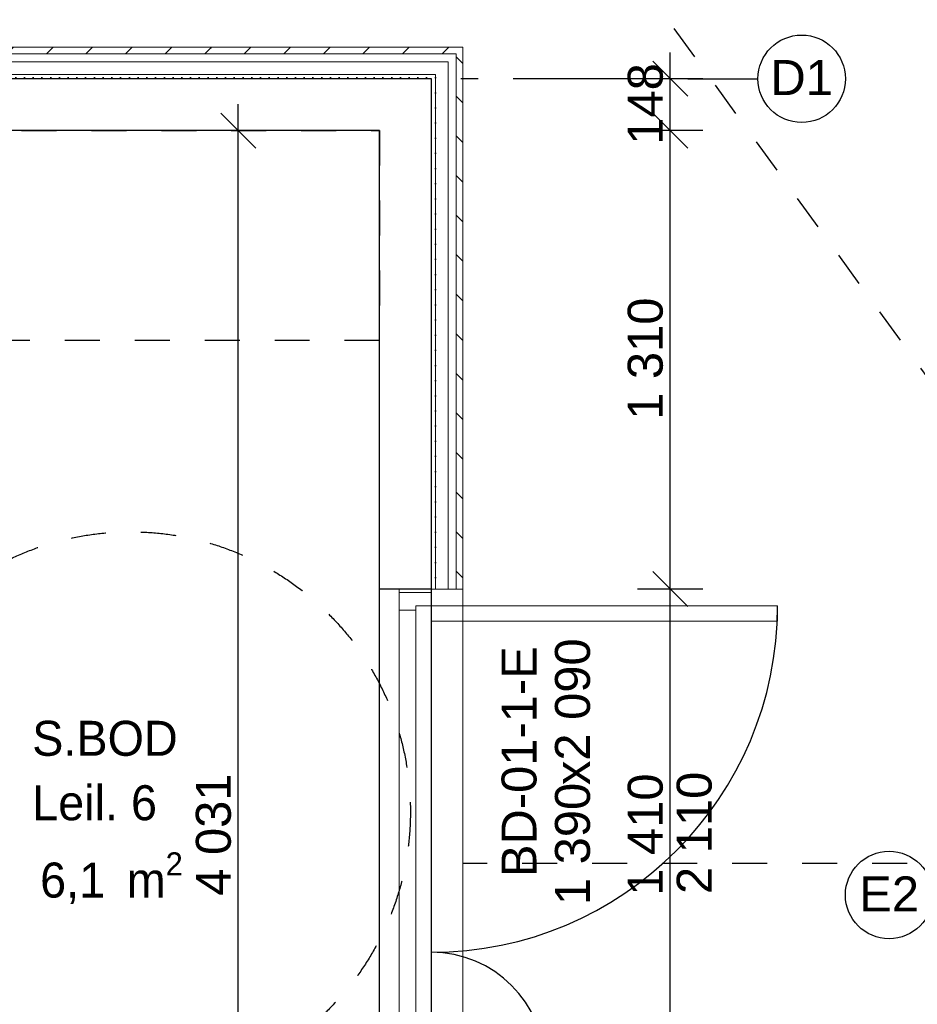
# Model space of a CAD drawing. Header units: millimetres. Extents: x -5000 to 341424, y -9235 to 550260.
# Tile 177 of 236: x 303624 to 306190, y 354045 to 356860. Entities that reach past the tile are written whole.
import ezdxf
from ezdxf.enums import TextEntityAlignment as Align

# ---------------------------------------------------------------- set-up
doc = ezdxf.new("R2010")
doc.units = ezdxf.units.MM
doc.header["$LTSCALE"] = 0.5
doc.header["$MEASUREMENT"] = 0
for name, pattern in [('Akselinje', [1500, 1000, -200, 100, -200]), ('PLINE', [0]), ('Stipling', [400, 200, -200])]:
    doc.linetypes.add(name, pattern=pattern)
for name, color, linetype in [('0(Nye konstruksjoner)', 7, 'Continuous'), ('232- Ikke-bærende yttervegger (Skravur)(Nye konstruksjoner)', 7, 'Continuous'), ('232- Ikke-bærende yttervegger(Nye konstruksjoner)', 7, 'Continuous'), ('244- Vinduer_ dører_ foldevegger(Nye konstruksjoner)', 7, 'Continuous'), ('255- Gulvoverflate(Nye konstruksjoner)', 7, 'Continuous'), ('82-- Modullinjer(Nye konstruksjoner)', 7, 'Continuous'), ('842-M___1_50 Målsetting bygning', 7, 'Continuous'), ('842-M___1_50 Målsetting bygning(Nye konstruksjoner)', 7, 'Continuous'), ('852- Teknisk_symbolsk informasjon_ bygning(Nye konstruksjoner)', 7, 'Continuous'), ('862- M___Nettoareal(Nye konstruksjoner)', 7, 'Continuous'), ('862- M___Nettoareal(Polylinje)(Nye konstruksjoner)', 7, 'Continuous'), ('862- M___Nettoareal(Tekst)(Nye konstruksjoner)', 7, 'Continuous'), ('878- Annen overflate_visuell informasjon(Nye konstruksjoner)', 7, 'Continuous')]:
    doc.layers.add(name, color=color, linetype=linetype)
for name, color, linetype, lineweight in [('234- Vinduer_ dører_ porter(Nye konstruksjoner)', 7, 'Continuous', 0), ('235- Utvendig kledning og overflate(Nye konstruksjoner)', 7, 'Continuous', 0), ('236- Innvendig kledning og overflate(Nye konstruksjoner)', 7, 'Continuous', 0)]:
    doc.layers.add(name, color=color, linetype=linetype, lineweight=lineweight)
doc.styles.add('GENERATED_STYLE_1', font='txt')
doc.styles.add('GENERATED_STYLE_3', font='arial.ttf')
doc.styles.add('GENERATED_STYLE_5', font='arial.ttf')
doc.dimstyles.new('GENERATED_STYLE__2', dxfattribs={"dimtxt": 100, "dimasz": 95, "dimexe": 0.18, "dimexo": 0.0625, "dimgap": 0, "dimtad": 1, "dimtih": 1, "dimtoh": 1, "dimdec": 0, "dimzin": 0, "dimdsep": 46, "dimtxsty": 'GENERATED_STYLE_3', "dimblk": 'ARROWHEAD_6', "dimblk1": 'ARROWHEAD_6', "dimblk2": 'ARROWHEAD_6', "dimcen": 0.09, "dimse1": 1, "dimse2": 1, "dimclrd": 256, "dimclre": 256, "dimclrt": 256, "dimadec": 1, "dimazin": 0, "dimtfac": 1, "dimtdec": 4, "dimtmove": 0, "dimatfit": 3, "dimfxl": 1, "dimtolj": 1, "dimtzin": 0, "dimarcsym": 0})
doc.dimstyles.new('GENERATED_STYLE__4', dxfattribs={"dimtxt": 100, "dimasz": 95, "dimexe": 0.18, "dimexo": 0.0625, "dimgap": 0, "dimtad": 1, "dimdec": 0, "dimzin": 0, "dimdsep": 46, "dimtxsty": 'GENERATED_STYLE_3', "dimblk": 'ARROWHEAD_6', "dimblk1": 'ARROWHEAD_6', "dimblk2": 'ARROWHEAD_6', "dimcen": 0.09, "dimse1": 1, "dimse2": 1, "dimclrd": 256, "dimclre": 256, "dimclrt": 256, "dimadec": 1, "dimazin": 0, "dimtfac": 1, "dimtdec": 4, "dimtmove": 0, "dimatfit": 3, "dimfxl": 1, "dimtolj": 1, "dimtzin": 0, "dimarcsym": 0})
pattern_1 = [(225, (0, 0), (-56.568542, 56.568542), [80, 0])]
pattern_2 = [(0, (0, 0), (0, 43.30127), [0, -25]), (0, (12.5, 21.65), (0, 43.30127), [0, -25])]

# ---------------------------------------------------------------- blocks, each defined once
blk = doc.blocks.new('Dørstempel[48]', base_point=(304653, 354527.2))
at = {"layer": '852- Teknisk_symbolsk informasjon_ bygning(Nye konstruksjoner)', "char_height": 100, "attachment_point": 1, "rotation": 90, "style": 'GENERATED_STYLE_3'}
for s, insert in [('\\A1;{\\pql;\\pt0,50;\\fArial|b0|i0|c0|p0;\\W1.000000;x2\xa0090\\fArial|b0|i0|c0|p0;\\W1.000000;\\A1{\\H.66x;\\S^  ;}\\fArial|b0|i0|c0|p0;\\W1.000000;\\fArial|b0|i0|c0|p0;\\W1.000000;\\A1{\\H.66x;\\S^  ;}}', (305154.4, 354672)), ('\\A1;{\\pql;\\pt0,50;\\fArial|b0|i0|c0|p0;\\W1.000000;1\xa0390\\fArial|b0|i0|c0|p0;\\W1.000000;\\A1{\\H.66x;\\S^  ;}\\fArial|b0|i0|c0|p0;\\W1.000000;\\fArial|b0|i0|c0|p0;\\W1.000000;\\A1{\\H.66x;\\S^  ;}}', (305154.4, 354328.9))]:
    blk.add_mtext(s, dxfattribs=dict(at, insert=insert))
at = {"layer": '852- Teknisk_symbolsk informasjon_ bygning(Nye konstruksjoner)', "style": 'GENERATED_STYLE_3'}
for tag, p in [('DUMMY_229', (305131.6, 355083.8)), ('DUMMY_231', (305288.7, 354328.9)), ('DUMMY_233', (305445.9, 354328.9))]:
    blk.add_attdef(tag, text='', height=100, rotation=90, dxfattribs=at).set_placement(p, align=Align.TOP_LEFT)
blk.add_attdef('AC_WIDO_ID', text='', height=100, rotation=90, dxfattribs=at).set_placement((305131.6, 354738.9), align=Align.BOTTOM_CENTER)
for tag, p in [('DUMMY_228', (305131.6, 354252.6)), ('DUMMY_230', (305288.7, 354252.6)), ('DUMMY_232', (305445.9, 354252.6))]:
    blk.add_attdef(tag, text='', height=100, rotation=90, dxfattribs=at).set_placement(p, align=Align.TOP_RIGHT)
blk = doc.blocks.new('Dør tofløyet asymmetrisk[15]')
at = {"layer": '234- Vinduer_ dører_ porter(Nye konstruksjoner)', "linetype": 'PLINE'}
for p, q in [((304653, 353822.2), (304653, 355232.2)), ((304709, 355222.2), (304709, 355232.2)), ((304801, 355232.2), (304709, 355232.2)), ((304709, 355222.2), (304801, 355222.2)), ((304709, 355172.2), (304709, 355222.2)), ((304801, 355222.2), (304801, 355232.2)), ((304801, 355222.2), (304801, 355184.2)), ((304891, 353822.2), (304891, 355232.2)), ((304709, 355172.2), (304709, 353882.2)), ((304757, 355172.2), (304709, 355172.2)), ((304801, 355184.2), (304757, 355184.2)), ((304757, 355184.2), (304757, 355172.2)), ((304757, 353882.2), (304757, 355172.2)), ((305791, 355184.2), (304801, 355184.2)), ((304801, 355184.2), (304801, 355140.2)), ((305791, 355140.2), (305791, 355184.2)), ((304801, 355140.2), (305791, 355140.2)), ((304801, 353870.2), (304801, 353914.2)), ((304801, 353914.2), (305125, 353914.2)), ((305125, 353914.2), (305125, 353870.2)), ((304709, 353882.2), (304757, 353882.2)), ((304709, 353832.2), (304709, 353882.2)), ((304757, 353882.2), (304757, 353870.2)), ((304757, 353870.2), (304801, 353870.2)), ((304801, 353870.2), (304801, 353832.2)), ((305125, 353870.2), (304801, 353870.2)), ((304709, 353832.2), (304709, 353822.2)), ((304801, 353832.2), (304709, 353832.2)), ((304801, 353822.2), (304709, 353822.2)), ((304801, 353832.2), (304801, 353822.2))]:
    blk.add_line(p, q, dxfattribs=at)
at = {"layer": '235- Utvendig kledning og overflate(Nye konstruksjoner)', "linetype": 'PLINE'}
for p, q in [((304813, 355232.2), (304801, 355232.2)), ((304849, 355232.2), (304813, 355232.2)), ((304872, 355232.2), (304849, 355232.2)), ((304891, 355232.2), (304872, 355232.2)), ((304813, 353822.2), (304801, 353822.2)), ((304849, 353822.2), (304813, 353822.2)), ((304872, 353822.2), (304849, 353822.2)), ((304891, 353822.2), (304872, 353822.2))]:
    blk.add_line(p, q, dxfattribs=at)
at = {"layer": '244- Vinduer_ dører_ foldevegger(Nye konstruksjoner)', "linetype": 'PLINE'}
for p, q in [((304709, 355232.2), (304653, 355232.2)), ((304801, 355232.2), (304709, 355232.2)), ((304801, 355232.2), (304709, 355232.2)), ((304709, 353822.2), (304653, 353822.2)), ((304801, 353822.2), (304709, 353822.2)), ((304801, 353822.2), (304709, 353822.2))]:
    blk.add_line(p, q, dxfattribs=at)
for centre, radius, start, end in [((304801, 355184.2), 990, 270, 0), ((304801, 353870.2), 324, 0, 90)]:
    blk.add_arc(centre, radius, start, end, dxfattribs=at)
at = {"layer": '852- Teknisk_symbolsk informasjon_ bygning(Nye konstruksjoner)'}
ref = blk.add_blockref('Dørstempel[48]', (304653, 354527.2), dxfattribs=at)
ref.add_attrib('AC_WIDO_ID', 'BD-01-1-E', dxfattribs={"color": 7, "height": 100, "rotation": 90, "style": 'GENERATED_STYLE_3'}).set_placement((305131.6, 354738.9), align=Align.BOTTOM_CENTER)
blk = doc.blocks.new('Standard grid marker[86]', base_point=(305734.8, 356690.6))
at = {"layer": '82-- Modullinjer(Nye konstruksjoner)', "linetype": 'Akselinje'}
for q in [(271734.8, 356690.6), (305734.8, 356690.6)]:
    blk.add_line((305534.8, 356690.6), q, dxfattribs=at)
at = {"layer": '82-- Modullinjer(Nye konstruksjoner)', "linetype": 'PLINE'}
blk.add_circle((305859.8, 356690.6), 125, dxfattribs=at)
at = {"layer": '82-- Modullinjer(Nye konstruksjoner)', "linetype": 'Akselinje'}
blk.add_point((305534.8, 356690.6), dxfattribs=at)
blk.add_point((305534.8, 356690.6), dxfattribs=at)
at = {"layer": '82-- Modullinjer(Nye konstruksjoner)', "style": 'GENERATED_STYLE_5'}
for tag, p in [('AC_MarkerText_1_1', (271409.8, 356744.3)), ('AC_MarkerText_1_0', (305859.8, 356744.3))]:
    blk.add_attdef(tag, text='', height=100, rotation=360, dxfattribs=at).set_placement(p, align=Align.TOP_CENTER)
blk = doc.blocks.new('Standard grid marker[109]', base_point=(306234.8, 354357.8))
at = {"layer": '82-- Modullinjer(Nye konstruksjoner)', "linetype": 'PLINE'}
blk.add_circle((306109.8, 354357.8), 125, dxfattribs=at)
at = {"layer": '82-- Modullinjer(Nye konstruksjoner)', "style": 'GENERATED_STYLE_5'}
blk.add_attdef('AC_MarkerText_1', text='', height=100, dxfattribs=at).set_placement((306109.8, 354411), align=Align.TOP_CENTER)
blk = doc.blocks.new('*D666')
at = {"layer": '842-M___1_50 Målsetting bygning(Nye konstruksjoner)', "linetype": 'PLINE'}
for p, q in [((303141, 363296.1), (303141, 363483.6)), ((311960.9, 363296.1), (311960.9, 363483.6)), ((303191, 363439.8), (303091, 363339.8)), ((312010.9, 363439.8), (311910.9, 363339.8)), ((303141, 363389.8), (311960.9, 363389.8))]:
    blk.add_line(p, q, dxfattribs=at)
at = {"layer": '842-M___1_50 Målsetting bygning(Nye konstruksjoner)', "insert": (307379.4, 363409.8), "char_height": 100, "attachment_point": 7, "style": 'GENERATED_STYLE_3'}
blk.add_mtext('\\A1;{\\pql;\\fArial|b0|i0|c0|p0;\\W1.000000;8\xa0820}', dxfattribs=at)
blk = doc.blocks.new('ARROWHEAD_6')
at = {"linetype": 'Continuous'}
for p, q in [((-0.5, -0.5), (0.5, 0.5)), ((0, 0), (-1, 0))]:
    blk.add_line(p, q, dxfattribs=at)
blk = doc.blocks.new('*D668')
at = {"layer": '842-M___1_50 Målsetting bygning(Nye konstruksjoner)', "linetype": 'PLINE'}
for p, q in [((277511, 363509.4), (277511, 363696.9)), ((325191, 363509.4), (325191, 363696.9)), ((277561, 363653.2), (277461, 363553.2)), ((325241, 363653.2), (325141, 363553.2)), ((277436, 363603.2), (277511, 363603.2)), ((277511, 363603.2), (325191, 363603.2))]:
    blk.add_line(p, q, dxfattribs=at)
at = {"layer": '842-M___1_50 Målsetting bygning(Nye konstruksjoner)', "insert": (301141.3, 363623.2), "char_height": 100, "attachment_point": 7, "style": 'GENERATED_STYLE_3'}
blk.add_mtext('\\A1;{\\pql;\\fArial|b0|i0|c0|p0;\\W1.000000;47\xa0680}', dxfattribs=at)
blk = doc.blocks.new('*D703')
at = {"layer": '842-M___1_50 Målsetting bygning(Nye konstruksjoner)', "linetype": 'PLINE'}
for p, q in [((303051, 362727.6), (303051, 362915.1)), ((304653, 362727.6), (304653, 362915.1)), ((303101, 362871.4), (303001, 362771.4)), ((304703, 362871.4), (304603, 362771.4)), ((303051, 362821.4), (304653, 362821.4))]:
    blk.add_line(p, q, dxfattribs=at)
at = {"layer": '842-M___1_50 Målsetting bygning(Nye konstruksjoner)', "char_height": 100, "attachment_point": 7, "style": 'GENERATED_STYLE_3'}
for s, insert in [('\\A1;{\\pql;\\fArial|b0|i0|c0|p0;\\W1.000000;1\xa0602}', (303680.4, 362841.4)), ('\\A1;{\\pql;\\fArial|b0|i0|c0|p0;\\W1.000000;148}', (304612.6, 362841.4))]:
    blk.add_mtext(s, dxfattribs=dict(at, insert=insert))
blk = doc.blocks.new('*D704')
at = {"layer": '842-M___1_50 Målsetting bygning(Nye konstruksjoner)', "linetype": 'PLINE'}
for p, q in [((304653, 362727.6), (304653, 362915.1)), ((304801, 362727.6), (304801, 362915.1)), ((304703, 362871.4), (304603, 362771.4)), ((304851, 362871.4), (304751, 362771.4)), ((304653, 362821.4), (304801, 362821.4))]:
    blk.add_line(p, q, dxfattribs=at)
blk = doc.blocks.new('*D705')
at = {"layer": '842-M___1_50 Målsetting bygning(Nye konstruksjoner)', "linetype": 'PLINE'}
for p, q in [((304801, 362727.6), (304801, 362915.1)), ((308450.9, 362727.6), (308450.9, 362915.1)), ((304851, 362871.4), (304751, 362771.4)), ((308500.9, 362871.4), (308400.9, 362771.4)), ((304801, 362821.4), (308450.9, 362821.4))]:
    blk.add_line(p, q, dxfattribs=at)
at = {"layer": '842-M___1_50 Målsetting bygning(Nye konstruksjoner)', "insert": (306454.4, 362841.4), "char_height": 100, "attachment_point": 7, "style": 'GENERATED_STYLE_3'}
blk.add_mtext('\\A1;{\\pql;\\fArial|b0|i0|c0|p0;\\W1.000000;3\xa0650}', dxfattribs=at)
blk = doc.blocks.new('*D755')
at = {"layer": '842-M___1_50 Målsetting bygning', "linetype": 'PLINE'}
for p, q in [((305433.8, 355282.2), (305533.8, 355182.2)), ((305577.6, 355232.2), (305390.1, 355232.2)), ((305483.8, 353822.2), (305483.8, 355232.2)), ((305433.8, 353872.2), (305533.8, 353772.2)), ((305577.6, 353822.2), (305390.1, 353822.2))]:
    blk.add_line(p, q, dxfattribs=at)
at = {"layer": '842-M___1_50 Målsetting bygning', "char_height": 100, "attachment_point": 7, "rotation": 90, "style": 'GENERATED_STYLE_3'}
for s, insert in [('\\A1;{\\pql;\\fArial|b0|i0|c0|p0;\\W1.000000;2\xa0110}', (305603.8, 354360.6)), ('\\A1;{\\pql;\\fArial|b0|i0|c0|p0;\\W1.000000;1\xa0410}', (305463.8, 354355.6))]:
    blk.add_mtext(s, dxfattribs=dict(at, insert=insert))
blk = doc.blocks.new('*D756')
at = {"layer": '842-M___1_50 Målsetting bygning', "linetype": 'PLINE'}
for p, q in [((305433.8, 356592.6), (305533.8, 356492.6)), ((305577.6, 356542.6), (305390.1, 356542.6)), ((305483.8, 355232.2), (305483.8, 356542.6)), ((305433.8, 355282.2), (305533.8, 355182.2)), ((305577.6, 355232.2), (305390.1, 355232.2))]:
    blk.add_line(p, q, dxfattribs=at)
at = {"layer": '842-M___1_50 Målsetting bygning', "char_height": 100, "attachment_point": 7, "rotation": 90, "style": 'GENERATED_STYLE_3'}
for s, insert in [('\\A1;{\\pql;\\fArial|b0|i0|c0|p0;\\W1.000000;148}', (305463.8, 356502.2)), ('\\A1;{\\pql;\\fArial|b0|i0|c0|p0;\\W1.000000;1\xa0310}', (305463.8, 355715.8))]:
    blk.add_mtext(s, dxfattribs=dict(at, insert=insert))
blk = doc.blocks.new('*D757')
at = {"layer": '842-M___1_50 Målsetting bygning', "linetype": 'PLINE'}
for p, q in [((305533.8, 356640.6), (305433.8, 356740.6)), ((305483.8, 356690.6), (305483.8, 356765.6)), ((305577.6, 356690.6), (305390.1, 356690.6)), ((305483.8, 356542.6), (305483.8, 356690.6)), ((305433.8, 356592.6), (305533.8, 356492.6)), ((305577.6, 356542.6), (305390.1, 356542.6))]:
    blk.add_line(p, q, dxfattribs=at)
blk = doc.blocks.new('*D1045')
at = {"layer": '842-M___1_50 Målsetting bygning', "linetype": 'PLINE'}
for p, q in [((304249, 356542.6), (304249, 356617.6)), ((304299, 356492.6), (304199, 356592.6)), ((304342.7, 356542.6), (304155.2, 356542.6)), ((304249, 352511.7), (304249, 356542.6)), ((304199, 352561.7), (304299, 352461.7)), ((304342.7, 352511.7), (304155.2, 352511.7))]:
    blk.add_line(p, q, dxfattribs=at)
at = {"layer": '842-M___1_50 Målsetting bygning', "insert": (304229, 354355.6), "char_height": 100, "attachment_point": 7, "rotation": 90, "style": 'GENERATED_STYLE_3'}
blk.add_mtext('\\A1;{\\pql;\\fArial|b0|i0|c0|p0;\\W1.000000;4\xa0031}', dxfattribs=at)
blk = doc.blocks.new('S.BOD_Leil. 6_45', base_point=(303857.2, 354623.1))
at = {"layer": '862- M___Nettoareal(Polylinje)(Nye konstruksjoner)', "linetype": 'PLINE', "flags": 128}
blk.add_lwpolyline([(303141, 356542.6), (303141, 354392.6), (303141, 352511.7), (304653, 352511.7), (304653, 356542.6)], close=True, dxfattribs=at)
at = {"layer": '862- M___Nettoareal(Tekst)(Nye konstruksjoner)', "insert": (303682.3, 354479.7), "char_height": 100, "attachment_point": 1, "style": 'GENERATED_STYLE_1'}
blk.add_mtext('\\A1;{\\pql;\\pt0,2300;\\fAvenir Light|b0|i0|c0|p0;\\W1.000000;6,1\\fAvenir Light|b0|i0|c0|p0;\\W1.000000;\\A1{\\H.66x;\\S^  ;}\\fAvenir Light|b0|i0|c0|p0;\\W1.000000; m\\fAvenir Light|b0|i0|c0|p0;\\W1.000000;\\A1{\\H.66x;\\S2^  ;}}', dxfattribs=at)
at = {"layer": '862- M___Nettoareal(Tekst)(Nye konstruksjoner)', "style": 'GENERATED_STYLE_1'}
for tag, p in [('DUMMY_861', (304054.7, 354905.5)), ('ROOM_NAME', (303659.7, 354855.7)), ('DUMMY_862', (304054.7, 354717.2)), ('ROOM_NUMBER', (303659.7, 354671.5)), ('DUMMY_863', (303659.7, 354529))]:
    blk.add_attdef(tag, text='', height=100, dxfattribs=at).set_placement(p, align=Align.TOP_LEFT)

msp = doc.modelspace()

# ---------------------------------------------------------------- hatches: boundary and pattern name
at = {"layer": '232- Ikke-bærende yttervegger (Skravur)(Nye konstruksjoner)', "linetype": 'Continuous'}
h = msp.add_hatch(dxfattribs=at)
h.set_pattern_fill('Skrålinjer_2', color=256, style=0, pattern_type=2)
h.set_pattern_definition(pattern_1)
h.paths.add_polyline_path([(304872, 356780.6), (303141, 356780.6), (303141, 356761.6), (304872, 356761.6)])
h = msp.add_hatch(dxfattribs=at)
h.set_pattern_fill('Skrålinjer_2', color=256, style=0, pattern_type=2)
h.set_pattern_definition(pattern_1)
h.paths.add_polyline_path([(304872, 356761.6), (304891, 356761.6), (304891, 356780.6)])
h = msp.add_hatch(dxfattribs=at)
h.set_pattern_fill('Skrålinjer_2', color=256, style=0, pattern_type=2)
h.set_pattern_definition(pattern_1)
h.paths.add_polyline_path([(304872, 356761.6), (304891, 356780.6), (304872, 356780.6)])
h = msp.add_hatch(dxfattribs=at)
h.set_pattern_fill('Skrålinjer_2', color=256, style=0, pattern_type=2)
h.set_pattern_definition([(135, (0, 0), (56.568542, 56.568542), [80, 0])])
h.paths.add_polyline_path([(304872, 355232.2), (304891, 355232.2), (304891, 356761.6), (304872, 356761.6)])
h = msp.add_hatch(dxfattribs=at)
h.set_pattern_fill('Prikker_tett', color=256, style=0, pattern_type=2)
h.set_pattern_definition(pattern_2)
h.paths.add_polyline_path([(304801, 356702.6), (303141, 356702.6), (303141, 356690.6), (304801, 356690.6)])
h = msp.add_hatch(dxfattribs=at)
h.set_pattern_fill('Prikker_tett', color=256, style=0, pattern_type=2)
h.set_pattern_definition(pattern_2)
h.paths.add_polyline_path([(304801, 356690.6), (304813, 356690.6), (304813, 356702.6)])
h = msp.add_hatch(dxfattribs=at)
h.set_pattern_fill('Prikker_tett', color=256, style=0, pattern_type=2)
h.set_pattern_definition(pattern_2)
h.paths.add_polyline_path([(304801, 356690.6), (304813, 356702.6), (304801, 356702.6)])
h = msp.add_hatch(dxfattribs=at)
h.set_pattern_fill('Prikker_tett', color=256, style=0, pattern_type=2)
h.set_pattern_definition(pattern_2)
h.paths.add_polyline_path([(304801, 355232.2), (304813, 355232.2), (304813, 356690.6), (304801, 356690.6)])

# ---------------------------------------------------------------- linework, layer by layer
at = {"layer": '0(Nye konstruksjoner)', "linetype": 'Stipling'}
msp.add_circle((303941, 354595.8), 800, dxfattribs=at)
at = {"layer": '232- Ikke-bærende yttervegger(Nye konstruksjoner)', "linetype": 'PLINE'}
for p, q in [((304653, 356690.6), (303141, 356690.6)), ((304801, 356690.6), (304653, 356690.6)), ((304801, 356542.6), (304801, 356690.6)), ((304801, 356542.6), (304801, 356690.6)), ((304801, 355232.2), (304801, 356542.6)), ((304709, 355232.2), (304653, 355232.2)), ((304801, 355232.2), (304709, 355232.2))]:
    msp.add_line(p, q, dxfattribs=at)
at = {"layer": '235- Utvendig kledning og overflate(Nye konstruksjoner)', "linetype": 'PLINE'}
for p, q in [((304849, 356761.6), (303141, 356761.6)), ((304872, 356761.6), (304849, 356761.6)), ((304872, 356738.6), (304872, 356761.6)), ((304872, 356738.6), (304872, 356761.6)), ((304813, 356738.6), (303141, 356738.6)), ((304849, 356738.6), (304813, 356738.6)), ((304849, 356702.6), (304849, 356738.6)), ((304872, 355232.2), (304872, 356738.6)), ((304801, 356702.6), (303141, 356702.6)), ((304813, 356702.6), (304801, 356702.6)), ((304813, 356690.6), (304813, 356702.6)), ((304813, 356690.6), (304813, 356702.6)), ((304813, 355232.2), (304813, 356690.6)), ((304849, 355232.2), (304849, 356702.6)), ((304813, 355232.2), (304801, 355232.2)), ((304849, 355232.2), (304813, 355232.2)), ((304872, 355232.2), (304849, 355232.2)), ((304891, 355232.2), (304872, 355232.2))]:
    msp.add_line(p, q, dxfattribs=at)
at = {"layer": '235- Utvendig kledning og overflate(Nye konstruksjoner)', "linetype": 'PLINE', "flags": 128}
for points in [[(304891, 356780.6), (303141, 356780.6)], [(304891, 356780.6), (304891, 356761.6)], [(304891, 355232.2), (304891, 356761.6)]]:
    msp.add_lwpolyline(points, dxfattribs=at)
at = {"layer": '236- Innvendig kledning og overflate(Nye konstruksjoner)', "linetype": 'PLINE', "flags": 128}
for points in [[(303141, 356542.6), (304653, 356542.6)], [(304653, 356542.6), (304653, 355232.2)]]:
    msp.add_lwpolyline(points, dxfattribs=at)
at = {"layer": '255- Gulvoverflate(Nye konstruksjoner)', "linetype": 'PLINE', "flags": 128}
for points in [[(304801, 356690.6), (303141, 356690.6), (303141, 349380.7), (302593, 349380.7), (302593, 344120.7), (304801, 344120.7)], [(303051, 356690.6), (303051, 349470.7), (302593, 349470.7), (302593, 344120.7), (304801, 344120.7), (304801, 356690.6)]]:
    msp.add_lwpolyline(points, close=True, dxfattribs=at)
at = {"layer": '878- Annen overflate_visuell informasjon(Nye konstruksjoner)', "linetype": 'Stipling'}
for points in [[(311960.9, 354447.8), (308360.9, 354447.8), (308360.9, 354487.8), (307200, 354487.8), (304342.7, 358420.6), (303141, 358422.6), (303141, 358780.6), (278411, 358780.6), (277511, 358780.6), (277511, 358420.6), (276271, 358420.6), (276271, 351837.7)], [(308360.9, 354447.8), (304891, 354447.8)]]:
    msp.add_lwpolyline(points, dxfattribs=at)
at = {"layer": '878- Annen overflate_visuell informasjon(Nye konstruksjoner)', "linetype": 'Stipling', "flags": 128}
msp.add_lwpolyline([(304653, 356542.6), (304653, 355942.6), (303141, 355942.6), (303141, 356542.6)], close=True, dxfattribs=at)

# ---------------------------------------------------------------- block references
at = {"layer": '244- Vinduer_ dører_ foldevegger(Nye konstruksjoner)', "linetype": 'PLINE'}
msp.add_blockref('Dør tofløyet asymmetrisk[15]', (0, 0), dxfattribs=at)
at = {"layer": '82-- Modullinjer(Nye konstruksjoner)', "linetype": 'PLINE'}
ref = msp.add_blockref('Standard grid marker[86]', (305734.8, 356690.6), dxfattribs=at)
ref.add_attrib('AC_MarkerText_1', 'D1', dxfattribs={"color": 7, "height": 100, "rotation": 360, "style": 'GENERATED_STYLE_5'}).set_placement((305859.8, 356744.3), align=Align.TOP_CENTER)
ref = msp.add_blockref('Standard grid marker[109]', (306234.8, 354357.8), dxfattribs=at)
ref.add_attrib('AC_MarkerText_1', 'E2', dxfattribs={"color": 7, "height": 100, "style": 'GENERATED_STYLE_5'}).set_placement((306109.8, 354411), align=Align.TOP_CENTER)
at = {"layer": '862- M___Nettoareal(Nye konstruksjoner)', "linetype": 'Continuous'}
ref = msp.add_blockref('S.BOD_Leil. 6_45', (303857.2, 354623.1), dxfattribs=at)
ref.add_attrib('ROOM_NAME', 'S.BOD', dxfattribs={"layer": '862- M___Nettoareal(Tekst)(Nye konstruksjoner)', "color": 7, "height": 100, "style": 'GENERATED_STYLE_1'}).set_placement((303659.7, 354855.7), align=Align.TOP_LEFT)
ref.add_attrib('ROOM_NUMBER', 'Leil. 6', dxfattribs={"layer": '862- M___Nettoareal(Tekst)(Nye konstruksjoner)', "color": 7, "height": 100, "style": 'GENERATED_STYLE_1'}).set_placement((303659.7, 354671.5), align=Align.TOP_LEFT)

# ---------------------------------------------------------------- dimensions: what is measured, and where the dimension line sits
at = {"layer": '842-M___1_50 Målsetting bygning', "linetype": 'Continuous'}
for base, p1, p2, picture, middle in [((305483.8, 356690.6), (303897, 356542.6), (303971, 356690.6), '*D757', (305413.8, 356616.4)), ((305483.8, 356542.6), (304653, 355232.2), (303897, 356542.6), '*D756', (305413.8, 355887.3)), ((304249, 356542.6), (304653, 352511.7), (303897, 356542.6), '*D1045', (304179, 354527.1)), ((305483.8, 355232.2), (304653, 353822.2), (304653, 355232.2), '*D755', (305413.8, 354527.1))]:
    dim = msp.add_linear_dim(base=base, p1=p1, p2=p2, angle=90, dimstyle='GENERATED_STYLE__4', dxfattribs=at)
    dim.commit()
    dim.dimension.update_dxf_attribs({"geometry": picture, "text_midpoint": middle, "dimtype": 160, "text_rotation": 90})
at = {"layer": '842-M___1_50 Målsetting bygning(Nye konstruksjoner)', "linetype": 'Continuous'}
for base, p1, p2, picture, middle in [((325191, 363603.2), (277511, 356780.6), (325191, 362739.2), '*D668', (301350.9, 363673.2)), ((311960.9, 363389.8), (303141, 356516.9), (311960.9, 354184.1), '*D666', (307550.9, 363459.8)), ((304653, 362821.4), (303051, 356469.7), (304653, 353056.7), '*D703', (303852, 362891.4)), ((308450.9, 362821.4), (304801, 353130.7), (308450.9, 347897.8), '*D705', (306625.9, 362891.4)), ((304801, 362821.4), (304653, 353056.7), (304801, 353130.7), '*D704', (304726.8, 362891.4))]:
    dim = msp.add_linear_dim(base=base, p1=p1, p2=p2, dimstyle='GENERATED_STYLE__2', dxfattribs=at)
    dim.commit()
    dim.dimension.update_dxf_attribs({"geometry": picture, "text_midpoint": middle, "dimtype": 160})

doc.saveas('drawing.dxf')
